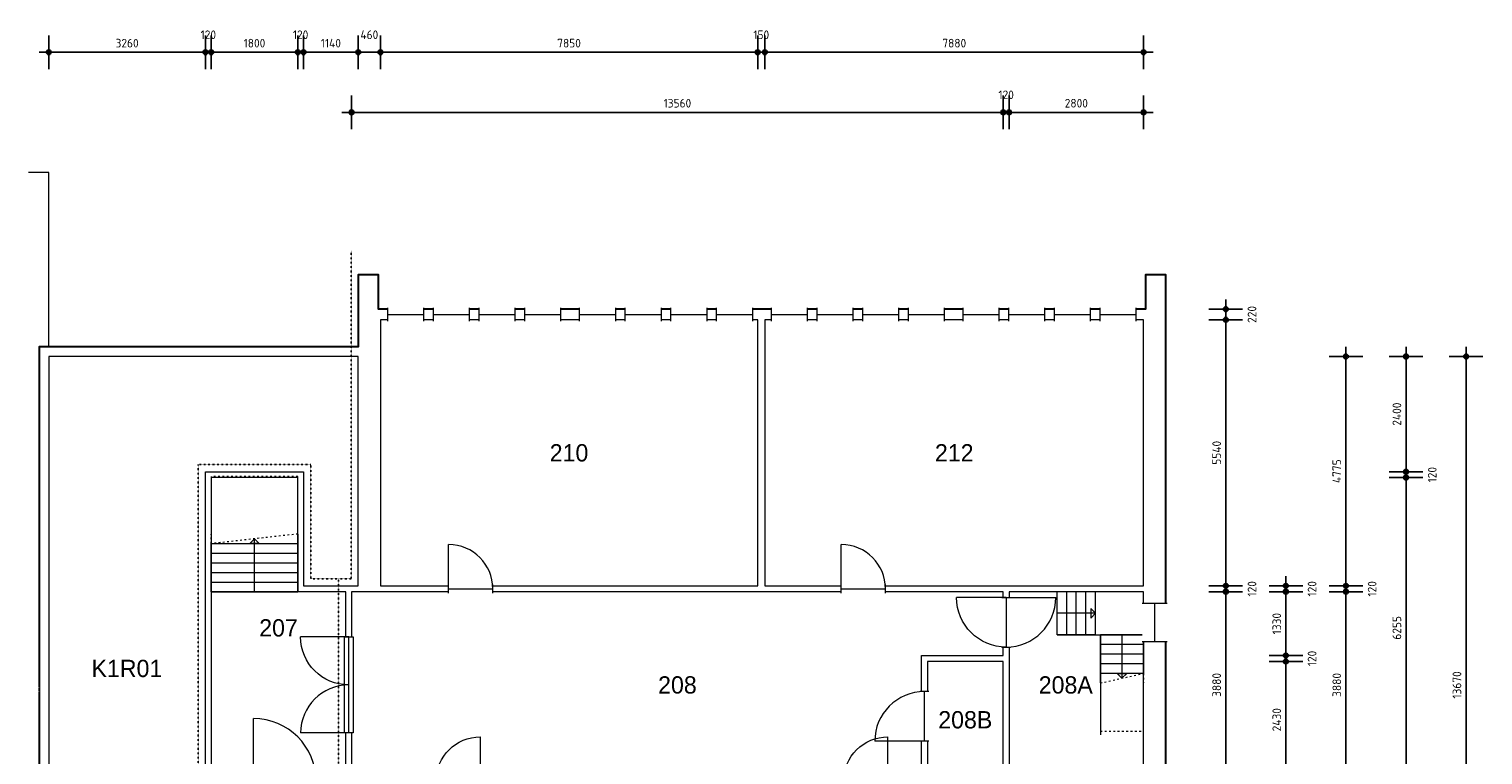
# Model space of a CAD drawing. Extents: x 362177 to 5000048, y 157834 to 733119.
# Tile 9 of 151: x 556858 to 587108, y 216407 to 231512. Entities that reach past the tile are written whole.
import ezdxf
from ezdxf.enums import TextEntityAlignment as Align

# ---------------------------------------------------------------- set-up
doc = ezdxf.new("R2010")
doc.units = 0
doc.set_wipeout_variables(frame=1)
doc.linetypes.add('ACAD_ISO03W100', pattern=[30, 12, -18])
doc.layers.get('DEFPOINTS').update_dxf_attribs({"color": 255})
doc.layers.add('A--M$1A-_F123-', color=1, linetype='Continuous')
doc.layers.add('X-L0_C_WBDBO', color=7, linetype='Continuous')
for name, color, linetype, lineweight in [('X-L0_C_projectielijn', 8, 'Continuous', 5), ('X-L21_C_buitenwanden', 7, 'Continuous', 30), ('X-L22_C_binnenwand', 7, 'Continuous', 13), ('X-L24_C_trappen hellingen', 1, 'Continuous', 5), ('X-L31_C_buitenwandopening', 1, 'Continuous', 5), ('X-L32_C_binnenwandopeningen', 3, 'Continuous', 5), ('X-T22_C_ruimtelabel', 7, 'Continuous', 5)]:
    doc.layers.add(name, color=color, linetype=linetype, lineweight=lineweight)
doc.styles.add('ALFA-0_18', font='iso3098.shx', dxfattribs={"height": 180})
doc.dimstyles.new('ALFA-0_18', dxfattribs={"dimscale": 100, "dimtxt": 0.18, "dimasz": 1, "dimexe": 1.25, "dimexo": 0.625, "dimgap": 1, "dimtad": 1, "dimdec": 0, "dimzin": 0, "dimdsep": 46, "dimtxsty": 'ALFA-0_18', "dimblk": 'diminfradot', "dimblk1": 'diminfradot', "dimblk2": 'diminfradot', "dimsah": 1, "dimcen": 2.5, "dimse1": 1, "dimse2": 1, "dimclrd": 141, "dimclrt": 1, "dimadec": 0, "dimazin": 0, "dimtfac": 1, "dimtmove": 2, "dimatfit": 3, "dimldrblk": 'diminfrapyl', "dimfxl": 1, "dimtolj": 1, "dimtzin": 0, "dimarcsym": 0})

# ---------------------------------------------------------------- blocks, each defined once
blk = doc.blocks.new('diminfradot')
at = {"color": 0}
for p, q in [((0, -3.5), (0, 3.5)), ((-2, 0), (2, 0))]:
    blk.add_line(p, q, dxfattribs=at)
for radius in [0.5, 0.25]:
    blk.add_circle((0, 0), radius, dxfattribs=at)
blk = doc.blocks.new('*D62')
at = {"layer": 'A--M$1A-_F123-', "color": 141, "lineweight": -2, "transparency": 16777216}
blk.add_line((581758, 216024), (581758, 219704), dxfattribs=at)
at = {"layer": 'DEFPOINTS', "color": 0, "transparency": 16777216}
for p in [(580048, 219804), (581758, 219804), (580048, 215924)]:
    blk.add_point(p, dxfattribs=at)
at = {"layer": 'A--M$1A-_F123-', "color": 141, "lineweight": -2, "transparency": 16777216, "xscale": 100, "yscale": 100, "zscale": 100}
for p, rotation in [((581758, 219804), 90), ((581758, 215924), 270)]:
    blk.add_blockref('diminfradot', p, dxfattribs=dict(at, rotation=rotation))
at = {"layer": 'A--M$1A-_F123-', "color": 1, "transparency": 16777216, "insert": (581568, 217864), "char_height": 180, "attachment_point": 5, "rotation": 90, "style": 'ALFA-0_18'}
blk.add_mtext('\\A1;3880', dxfattribs=at)
blk = doc.blocks.new('diminfrapyl')
at = {"color": 0}
blk.add_solid([(0, 0), (-4, 0.7), (-4, -0.7)], dxfattribs=at)
blk = doc.blocks.new('*D63')
at = {"layer": 'A--M$1A-_F123-', "color": 141, "lineweight": -2, "transparency": 16777216}
for p, q in [((581758, 220024), (581758, 220124)), ((581758, 219804), (581758, 219924)), ((581758, 219704), (581758, 219604))]:
    blk.add_line(p, q, dxfattribs=at)
at = {"layer": 'DEFPOINTS', "color": 0, "transparency": 16777216}
for p in [(580048, 219924), (581758, 219924), (580048, 219804)]:
    blk.add_point(p, dxfattribs=at)
at = {"layer": 'A--M$1A-_F123-', "color": 141, "lineweight": -2, "transparency": 16777216, "xscale": 100, "yscale": 100, "zscale": 100}
for p, rotation in [((581758, 219924), 270), ((581758, 219804), 90)]:
    blk.add_blockref('diminfradot', p, dxfattribs=dict(at, rotation=rotation))
at = {"layer": 'A--M$1A-_F123-', "color": 1, "transparency": 16777216, "insert": (582303, 219864), "char_height": 180, "attachment_point": 5, "rotation": 90, "style": 'ALFA-0_18'}
blk.add_mtext('\\A1;120', dxfattribs=at)
blk = doc.blocks.new('*D64')
at = {"layer": 'A--M$1A-_F123-', "color": 141, "lineweight": -2, "transparency": 16777216}
blk.add_line((581758, 220024), (581758, 225364), dxfattribs=at)
at = {"layer": 'DEFPOINTS', "color": 0, "transparency": 16777216}
for p in [(580048, 225464), (581758, 225464), (580048, 219924)]:
    blk.add_point(p, dxfattribs=at)
at = {"layer": 'A--M$1A-_F123-', "color": 141, "lineweight": -2, "transparency": 16777216, "xscale": 100, "yscale": 100, "zscale": 100}
for p, rotation in [((581758, 225464), 90), ((581758, 219924), 270)]:
    blk.add_blockref('diminfradot', p, dxfattribs=dict(at, rotation=rotation))
at = {"layer": 'A--M$1A-_F123-', "color": 1, "transparency": 16777216, "insert": (581568, 222694), "char_height": 180, "attachment_point": 5, "rotation": 90, "style": 'ALFA-0_18'}
blk.add_mtext('\\A1;5540', dxfattribs=at)
blk = doc.blocks.new('*D65')
at = {"layer": 'A--M$1A-_F123-', "color": 141, "lineweight": -2, "transparency": 16777216}
for p, q in [((581758, 225784), (581758, 225884)), ((581758, 225464), (581758, 225684)), ((581758, 225364), (581758, 225264))]:
    blk.add_line(p, q, dxfattribs=at)
at = {"layer": 'DEFPOINTS', "color": 0, "transparency": 16777216}
for p in [(580088, 225684), (581758, 225684), (580048, 225464)]:
    blk.add_point(p, dxfattribs=at)
at = {"layer": 'A--M$1A-_F123-', "color": 141, "lineweight": -2, "transparency": 16777216, "xscale": 100, "yscale": 100, "zscale": 100}
for p, rotation in [((581758, 225684), 270), ((581758, 225464), 90)]:
    blk.add_blockref('diminfradot', p, dxfattribs=dict(at, rotation=rotation))
at = {"layer": 'A--M$1A-_F123-', "color": 1, "transparency": 16777216, "insert": (582303, 225574), "char_height": 180, "attachment_point": 5, "rotation": 90, "style": 'ALFA-0_18'}
blk.add_mtext('\\A1;220', dxfattribs=at)
blk = doc.blocks.new('*D71')
at = {"layer": 'A--M$1A-_F123-', "color": 141, "lineweight": -2, "transparency": 16777216}
blk.add_line((583008, 216024), (583008, 218254), dxfattribs=at)
at = {"layer": 'DEFPOINTS', "color": 0, "transparency": 16777216}
for p in [(577128, 218354), (583008, 218354), (577128, 215924)]:
    blk.add_point(p, dxfattribs=at)
at = {"layer": 'A--M$1A-_F123-', "color": 141, "lineweight": -2, "transparency": 16777216, "xscale": 100, "yscale": 100, "zscale": 100}
for p, rotation in [((583008, 218354), 90), ((583008, 215924), 270)]:
    blk.add_blockref('diminfradot', p, dxfattribs=dict(at, rotation=rotation))
at = {"layer": 'A--M$1A-_F123-', "color": 1, "transparency": 16777216, "insert": (582818, 217139), "char_height": 180, "attachment_point": 5, "rotation": 90, "style": 'ALFA-0_18'}
blk.add_mtext('\\A1;2430', dxfattribs=at)
blk = doc.blocks.new('*D72')
at = {"layer": 'A--M$1A-_F123-', "color": 141, "lineweight": -2, "transparency": 16777216}
for p, q in [((583008, 218574), (583008, 218674)), ((583008, 218354), (583008, 218474)), ((583008, 218254), (583008, 218154))]:
    blk.add_line(p, q, dxfattribs=at)
at = {"layer": 'DEFPOINTS', "color": 0, "transparency": 16777216}
for p in [(577128, 218474), (583008, 218474), (577128, 218354)]:
    blk.add_point(p, dxfattribs=at)
at = {"layer": 'A--M$1A-_F123-', "color": 141, "lineweight": -2, "transparency": 16777216, "xscale": 100, "yscale": 100, "zscale": 100}
for p, rotation in [((583008, 218474), 270), ((583008, 218354), 90)]:
    blk.add_blockref('diminfradot', p, dxfattribs=dict(at, rotation=rotation))
at = {"layer": 'A--M$1A-_F123-', "color": 1, "transparency": 16777216, "insert": (583553, 218414), "char_height": 180, "attachment_point": 5, "rotation": 90, "style": 'ALFA-0_18'}
blk.add_mtext('\\A1;120', dxfattribs=at)
blk = doc.blocks.new('*D73')
at = {"layer": 'A--M$1A-_F123-', "color": 141, "lineweight": -2, "transparency": 16777216}
blk.add_line((583008, 218574), (583008, 219704), dxfattribs=at)
at = {"layer": 'DEFPOINTS', "color": 0, "transparency": 16777216}
for p in [(577128, 219804), (583008, 219804), (577128, 218474)]:
    blk.add_point(p, dxfattribs=at)
at = {"layer": 'A--M$1A-_F123-', "color": 141, "lineweight": -2, "transparency": 16777216, "xscale": 100, "yscale": 100, "zscale": 100}
for p, rotation in [((583008, 219804), 90), ((583008, 218474), 270)]:
    blk.add_blockref('diminfradot', p, dxfattribs=dict(at, rotation=rotation))
at = {"layer": 'A--M$1A-_F123-', "color": 1, "transparency": 16777216, "insert": (582818, 219139), "char_height": 180, "attachment_point": 5, "rotation": 90, "style": 'ALFA-0_18'}
blk.add_mtext('\\A1;1330', dxfattribs=at)
blk = doc.blocks.new('*D74')
at = {"layer": 'A--M$1A-_F123-', "color": 141, "lineweight": -2, "transparency": 16777216}
for p, q in [((583008, 220024), (583008, 220124)), ((583008, 219804), (583008, 219924)), ((583008, 219704), (583008, 219604))]:
    blk.add_line(p, q, dxfattribs=at)
at = {"layer": 'DEFPOINTS', "color": 0, "transparency": 16777216}
for p in [(580048, 219924), (583008, 219924), (577128, 219804)]:
    blk.add_point(p, dxfattribs=at)
at = {"layer": 'A--M$1A-_F123-', "color": 141, "lineweight": -2, "transparency": 16777216, "xscale": 100, "yscale": 100, "zscale": 100}
for p, rotation in [((583008, 219924), 270), ((583008, 219804), 90)]:
    blk.add_blockref('diminfradot', p, dxfattribs=dict(at, rotation=rotation))
at = {"layer": 'A--M$1A-_F123-', "color": 1, "transparency": 16777216, "insert": (583553, 219864), "char_height": 180, "attachment_point": 5, "rotation": 90, "style": 'ALFA-0_18'}
blk.add_mtext('\\A1;120', dxfattribs=at)
blk = doc.blocks.new('*D77')
at = {"layer": 'A--M$1A-_F123-', "color": 141, "lineweight": -2, "transparency": 16777216}
blk.add_line((584258, 216024), (584258, 219704), dxfattribs=at)
at = {"layer": 'DEFPOINTS', "color": 0, "transparency": 16777216}
for p in [(563448, 219804), (584258, 219804), (563448, 215924)]:
    blk.add_point(p, dxfattribs=at)
at = {"layer": 'A--M$1A-_F123-', "color": 141, "lineweight": -2, "transparency": 16777216, "xscale": 100, "yscale": 100, "zscale": 100}
for p, rotation in [((584258, 219804), 90), ((584258, 215924), 270)]:
    blk.add_blockref('diminfradot', p, dxfattribs=dict(at, rotation=rotation))
at = {"layer": 'A--M$1A-_F123-', "color": 1, "transparency": 16777216, "insert": (584068, 217864), "char_height": 180, "attachment_point": 5, "rotation": 90, "style": 'ALFA-0_18'}
blk.add_mtext('\\A1;3880', dxfattribs=at)
blk = doc.blocks.new('*D78')
at = {"layer": 'A--M$1A-_F123-', "color": 141, "lineweight": -2, "transparency": 16777216}
for p, q in [((584258, 220024), (584258, 220124)), ((584258, 219804), (584258, 219924)), ((584258, 219704), (584258, 219604))]:
    blk.add_line(p, q, dxfattribs=at)
at = {"layer": 'DEFPOINTS', "color": 0, "transparency": 16777216}
for p in [(563708, 219924), (584258, 219924), (563448, 219804)]:
    blk.add_point(p, dxfattribs=at)
at = {"layer": 'A--M$1A-_F123-', "color": 141, "lineweight": -2, "transparency": 16777216, "xscale": 100, "yscale": 100, "zscale": 100}
for p, rotation in [((584258, 219924), 270), ((584258, 219804), 90)]:
    blk.add_blockref('diminfradot', p, dxfattribs=dict(at, rotation=rotation))
at = {"layer": 'A--M$1A-_F123-', "color": 1, "transparency": 16777216, "insert": (584803, 219864), "char_height": 180, "attachment_point": 5, "rotation": 90, "style": 'ALFA-0_18'}
blk.add_mtext('\\A1;120', dxfattribs=at)
blk = doc.blocks.new('*D79')
at = {"layer": 'A--M$1A-_F123-', "color": 141, "lineweight": -2, "transparency": 16777216}
blk.add_line((584258, 220024), (584258, 224599), dxfattribs=at)
at = {"layer": 'DEFPOINTS', "color": 0, "transparency": 16777216}
for p in [(563708, 224699), (584258, 224699), (563708, 219924)]:
    blk.add_point(p, dxfattribs=at)
at = {"layer": 'A--M$1A-_F123-', "color": 141, "lineweight": -2, "transparency": 16777216, "xscale": 100, "yscale": 100, "zscale": 100}
for p, rotation in [((584258, 224699), 90), ((584258, 219924), 270)]:
    blk.add_blockref('diminfradot', p, dxfattribs=dict(at, rotation=rotation))
at = {"layer": 'A--M$1A-_F123-', "color": 1, "transparency": 16777216, "insert": (584068, 222311.5), "char_height": 180, "attachment_point": 5, "rotation": 90, "style": 'ALFA-0_18'}
blk.add_mtext('\\A1;4775', dxfattribs=at)
blk = doc.blocks.new('*D80')
at = {"layer": 'A--M$1A-_F123-', "color": 141, "lineweight": -2, "transparency": 16777216}
blk.add_line((585508, 216024), (585508, 222079), dxfattribs=at)
at = {"layer": 'DEFPOINTS', "color": 0, "transparency": 16777216}
for p in [(560648, 222179), (585508, 222179), (560648, 215924)]:
    blk.add_point(p, dxfattribs=at)
at = {"layer": 'A--M$1A-_F123-', "color": 141, "lineweight": -2, "transparency": 16777216, "xscale": 100, "yscale": 100, "zscale": 100}
for p, rotation in [((585508, 222179), 90), ((585508, 215924), 270)]:
    blk.add_blockref('diminfradot', p, dxfattribs=dict(at, rotation=rotation))
at = {"layer": 'A--M$1A-_F123-', "color": 1, "transparency": 16777216, "insert": (585318, 219051.5), "char_height": 180, "attachment_point": 5, "rotation": 90, "style": 'ALFA-0_18'}
blk.add_mtext('\\A1;6255', dxfattribs=at)
blk = doc.blocks.new('*D81')
at = {"layer": 'A--M$1A-_F123-', "color": 141, "lineweight": -2, "transparency": 16777216}
for p, q in [((585508, 222399), (585508, 222499)), ((585508, 222179), (585508, 222299)), ((585508, 222079), (585508, 221979))]:
    blk.add_line(p, q, dxfattribs=at)
at = {"layer": 'DEFPOINTS', "color": 0, "transparency": 16777216}
for p in [(560528, 222299), (560648, 222179), (585508, 222299)]:
    blk.add_point(p, dxfattribs=at)
at = {"layer": 'A--M$1A-_F123-', "color": 141, "lineweight": -2, "transparency": 16777216, "xscale": 100, "yscale": 100, "zscale": 100}
for p, rotation in [((585508, 222299), 270), ((585508, 222179), 90)]:
    blk.add_blockref('diminfradot', p, dxfattribs=dict(at, rotation=rotation))
at = {"layer": 'A--M$1A-_F123-', "color": 1, "transparency": 16777216, "insert": (586053, 222239), "char_height": 180, "attachment_point": 5, "rotation": 90, "style": 'ALFA-0_18'}
blk.add_mtext('\\A1;120', dxfattribs=at)
blk = doc.blocks.new('*D82')
at = {"layer": 'A--M$1A-_F123-', "color": 141, "lineweight": -2, "transparency": 16777216}
blk.add_line((585508, 222399), (585508, 224599), dxfattribs=at)
at = {"layer": 'DEFPOINTS', "color": 0, "transparency": 16777216}
for p in [(563708, 224699), (585508, 224699), (560528, 222299)]:
    blk.add_point(p, dxfattribs=at)
at = {"layer": 'A--M$1A-_F123-', "color": 141, "lineweight": -2, "transparency": 16777216, "xscale": 100, "yscale": 100, "zscale": 100}
for p, rotation in [((585508, 224699), 90), ((585508, 222299), 270)]:
    blk.add_blockref('diminfradot', p, dxfattribs=dict(at, rotation=rotation))
at = {"layer": 'A--M$1A-_F123-', "color": 1, "transparency": 16777216, "insert": (585318, 223499), "char_height": 180, "attachment_point": 5, "rotation": 90, "style": 'ALFA-0_18'}
blk.add_mtext('\\A1;2400', dxfattribs=at)
blk = doc.blocks.new('*D84')
at = {"layer": 'A--M$1A-_F123-', "color": 141, "lineweight": -2, "transparency": 16777216}
blk.add_line((586758, 211129), (586758, 224599), dxfattribs=at)
at = {"layer": 'DEFPOINTS', "color": 0, "transparency": 16777216}
for p in [(557268, 224699), (586758, 224699), (557268, 211029)]:
    blk.add_point(p, dxfattribs=at)
at = {"layer": 'A--M$1A-_F123-', "color": 141, "lineweight": -2, "transparency": 16777216, "xscale": 100, "yscale": 100, "zscale": 100}
for p, rotation in [((586758, 224699), 90), ((586758, 211029), 270)]:
    blk.add_blockref('diminfradot', p, dxfattribs=dict(at, rotation=rotation))
at = {"layer": 'A--M$1A-_F123-', "color": 1, "transparency": 16777216, "insert": (586568, 217864), "char_height": 180, "attachment_point": 5, "rotation": 90, "style": 'ALFA-0_18'}
blk.add_mtext('\\A1;13670', dxfattribs=at)
blk = doc.blocks.new('*D104')
at = {"layer": 'A--M$1A-_F123-', "color": 141, "lineweight": -2, "transparency": 16777216}
blk.add_line((577028, 229779), (563668, 229779), dxfattribs=at)
at = {"layer": 'DEFPOINTS', "color": 0, "transparency": 16777216}
for p in [(563568, 229779), (563568, 219804), (577128, 218474)]:
    blk.add_point(p, dxfattribs=at)
at = {"layer": 'A--M$1A-_F123-', "color": 141, "lineweight": -2, "transparency": 16777216, "xscale": 100, "yscale": 100, "zscale": 100, "rotation": 180}
blk.add_blockref('diminfradot', (563568, 229779), dxfattribs=at)
at = {"layer": 'A--M$1A-_F123-', "color": 141, "lineweight": -2, "transparency": 16777216, "xscale": 100, "yscale": 100, "zscale": 100}
blk.add_blockref('diminfradot', (577128, 229779), dxfattribs=at)
at = {"layer": 'A--M$1A-_F123-', "color": 1, "transparency": 16777216, "insert": (570348, 229969), "char_height": 180, "attachment_point": 5, "style": 'ALFA-0_18'}
blk.add_mtext('\\A1;13560', dxfattribs=at)
blk = doc.blocks.new('*D105')
at = {"layer": 'A--M$1A-_F123-', "color": 141, "lineweight": -2, "transparency": 16777216}
blk.add_line((579948, 231029), (572268, 231029), dxfattribs=at)
at = {"layer": 'DEFPOINTS', "color": 0, "transparency": 16777216}
for p in [(572168, 231029), (572168, 219924), (580048, 219924)]:
    blk.add_point(p, dxfattribs=at)
at = {"layer": 'A--M$1A-_F123-', "color": 141, "lineweight": -2, "transparency": 16777216, "xscale": 100, "yscale": 100, "zscale": 100, "rotation": 180}
blk.add_blockref('diminfradot', (572168, 231029), dxfattribs=at)
at = {"layer": 'A--M$1A-_F123-', "color": 141, "lineweight": -2, "transparency": 16777216, "xscale": 100, "yscale": 100, "zscale": 100}
blk.add_blockref('diminfradot', (580048, 231029), dxfattribs=at)
at = {"layer": 'A--M$1A-_F123-', "color": 1, "transparency": 16777216, "insert": (576108, 231219), "char_height": 180, "attachment_point": 5, "style": 'ALFA-0_18'}
blk.add_mtext('\\A1;7880', dxfattribs=at)
blk = doc.blocks.new('*D106')
at = {"layer": 'A--M$1A-_F123-', "color": 141, "lineweight": -2, "transparency": 16777216}
for p, q in [((571918, 231029), (571818, 231029)), ((572168, 231029), (572018, 231029)), ((572268, 231029), (572368, 231029))]:
    blk.add_line(p, q, dxfattribs=at)
at = {"layer": 'DEFPOINTS', "color": 0, "transparency": 16777216}
for p in [(572018, 231029), (572018, 219924), (572168, 219924)]:
    blk.add_point(p, dxfattribs=at)
at = {"layer": 'A--M$1A-_F123-', "color": 141, "lineweight": -2, "transparency": 16777216, "xscale": 100, "yscale": 100, "zscale": 100}
blk.add_blockref('diminfradot', (572018, 231029), dxfattribs=at)
at = {"layer": 'A--M$1A-_F123-', "color": 141, "lineweight": -2, "transparency": 16777216, "xscale": 100, "yscale": 100, "zscale": 100, "rotation": 180}
blk.add_blockref('diminfradot', (572168, 231029), dxfattribs=at)
at = {"layer": 'A--M$1A-_F123-', "color": 1, "transparency": 16777216, "insert": (572093, 231394), "char_height": 180, "attachment_point": 5, "style": 'ALFA-0_18'}
blk.add_mtext('\\A1;150', dxfattribs=at)
blk = doc.blocks.new('*D107')
at = {"layer": 'A--M$1A-_F123-', "color": 141, "lineweight": -2, "transparency": 16777216}
blk.add_line((571918, 231029), (564268, 231029), dxfattribs=at)
at = {"layer": 'DEFPOINTS', "color": 0, "transparency": 16777216}
for p in [(564168, 231029), (564168, 219924), (572018, 219924)]:
    blk.add_point(p, dxfattribs=at)
at = {"layer": 'A--M$1A-_F123-', "color": 141, "lineweight": -2, "transparency": 16777216, "xscale": 100, "yscale": 100, "zscale": 100, "rotation": 180}
blk.add_blockref('diminfradot', (564168, 231029), dxfattribs=at)
at = {"layer": 'A--M$1A-_F123-', "color": 141, "lineweight": -2, "transparency": 16777216, "xscale": 100, "yscale": 100, "zscale": 100}
blk.add_blockref('diminfradot', (572018, 231029), dxfattribs=at)
at = {"layer": 'A--M$1A-_F123-', "color": 1, "transparency": 16777216, "insert": (568093, 231219), "char_height": 180, "attachment_point": 5, "style": 'ALFA-0_18'}
blk.add_mtext('\\A1;7850', dxfattribs=at)
blk = doc.blocks.new('*D108')
at = {"layer": 'A--M$1A-_F123-', "color": 141, "lineweight": -2, "transparency": 16777216}
blk.add_line((564068, 231029), (563808, 231029), dxfattribs=at)
at = {"layer": 'DEFPOINTS', "color": 0, "transparency": 16777216}
for p in [(563708, 231029), (563708, 219924), (564168, 219924)]:
    blk.add_point(p, dxfattribs=at)
at = {"layer": 'A--M$1A-_F123-', "color": 141, "lineweight": -2, "transparency": 16777216, "xscale": 100, "yscale": 100, "zscale": 100, "rotation": 180}
blk.add_blockref('diminfradot', (563708, 231029), dxfattribs=at)
at = {"layer": 'A--M$1A-_F123-', "color": 141, "lineweight": -2, "transparency": 16777216, "xscale": 100, "yscale": 100, "zscale": 100}
blk.add_blockref('diminfradot', (564168, 231029), dxfattribs=at)
at = {"layer": 'A--M$1A-_F123-', "color": 1, "transparency": 16777216, "insert": (563938, 231394), "char_height": 180, "attachment_point": 5, "style": 'ALFA-0_18'}
blk.add_mtext('\\A1;460', dxfattribs=at)
blk = doc.blocks.new('*D109')
at = {"layer": 'A--M$1A-_F123-', "color": 141, "lineweight": -2, "transparency": 16777216}
blk.add_line((563608, 231029), (562668, 231029), dxfattribs=at)
at = {"layer": 'DEFPOINTS', "color": 0, "transparency": 16777216}
for p in [(562568, 231029), (562568, 219924), (563708, 219924)]:
    blk.add_point(p, dxfattribs=at)
at = {"layer": 'A--M$1A-_F123-', "color": 141, "lineweight": -2, "transparency": 16777216, "xscale": 100, "yscale": 100, "zscale": 100, "rotation": 180}
blk.add_blockref('diminfradot', (562568, 231029), dxfattribs=at)
at = {"layer": 'A--M$1A-_F123-', "color": 141, "lineweight": -2, "transparency": 16777216, "xscale": 100, "yscale": 100, "zscale": 100}
blk.add_blockref('diminfradot', (563708, 231029), dxfattribs=at)
at = {"layer": 'A--M$1A-_F123-', "color": 1, "transparency": 16777216, "insert": (563138, 231219), "char_height": 180, "attachment_point": 5, "style": 'ALFA-0_18'}
blk.add_mtext('\\A1;1140', dxfattribs=at)
blk = doc.blocks.new('*D110')
at = {"layer": 'A--M$1A-_F123-', "color": 141, "lineweight": -2, "transparency": 16777216}
for p, q in [((562348, 231029), (562248, 231029)), ((562568, 231029), (562448, 231029)), ((562668, 231029), (562768, 231029))]:
    blk.add_line(p, q, dxfattribs=at)
at = {"layer": 'DEFPOINTS', "color": 0, "transparency": 16777216}
for p in [(562448, 231029), (562568, 219924), (562448, 219804)]:
    blk.add_point(p, dxfattribs=at)
at = {"layer": 'A--M$1A-_F123-', "color": 141, "lineweight": -2, "transparency": 16777216, "xscale": 100, "yscale": 100, "zscale": 100}
blk.add_blockref('diminfradot', (562448, 231029), dxfattribs=at)
at = {"layer": 'A--M$1A-_F123-', "color": 141, "lineweight": -2, "transparency": 16777216, "xscale": 100, "yscale": 100, "zscale": 100, "rotation": 180}
blk.add_blockref('diminfradot', (562568, 231029), dxfattribs=at)
at = {"layer": 'A--M$1A-_F123-', "color": 1, "transparency": 16777216, "insert": (562508, 231394), "char_height": 180, "attachment_point": 5, "style": 'ALFA-0_18'}
blk.add_mtext('\\A1;120', dxfattribs=at)
blk = doc.blocks.new('*D111')
at = {"layer": 'A--M$1A-_F123-', "color": 141, "lineweight": -2, "transparency": 16777216}
blk.add_line((562348, 231029), (560748, 231029), dxfattribs=at)
at = {"layer": 'DEFPOINTS', "color": 0, "transparency": 16777216}
for p in [(560648, 231029), (560648, 222179), (562448, 219804)]:
    blk.add_point(p, dxfattribs=at)
at = {"layer": 'A--M$1A-_F123-', "color": 141, "lineweight": -2, "transparency": 16777216, "xscale": 100, "yscale": 100, "zscale": 100, "rotation": 180}
blk.add_blockref('diminfradot', (560648, 231029), dxfattribs=at)
at = {"layer": 'A--M$1A-_F123-', "color": 141, "lineweight": -2, "transparency": 16777216, "xscale": 100, "yscale": 100, "zscale": 100}
blk.add_blockref('diminfradot', (562448, 231029), dxfattribs=at)
at = {"layer": 'A--M$1A-_F123-', "color": 1, "transparency": 16777216, "insert": (561548, 231219), "char_height": 180, "attachment_point": 5, "style": 'ALFA-0_18'}
blk.add_mtext('\\A1;1800', dxfattribs=at)
blk = doc.blocks.new('*D112')
at = {"layer": 'A--M$1A-_F123-', "color": 141, "lineweight": -2, "transparency": 16777216}
for p, q in [((560428, 231029), (560328, 231029)), ((560648, 231029), (560528, 231029)), ((560748, 231029), (560848, 231029))]:
    blk.add_line(p, q, dxfattribs=at)
at = {"layer": 'DEFPOINTS', "color": 0, "transparency": 16777216}
for p in [(560528, 231029), (560528, 222299), (560648, 222179)]:
    blk.add_point(p, dxfattribs=at)
at = {"layer": 'A--M$1A-_F123-', "color": 141, "lineweight": -2, "transparency": 16777216, "xscale": 100, "yscale": 100, "zscale": 100}
blk.add_blockref('diminfradot', (560528, 231029), dxfattribs=at)
at = {"layer": 'A--M$1A-_F123-', "color": 141, "lineweight": -2, "transparency": 16777216, "xscale": 100, "yscale": 100, "zscale": 100, "rotation": 180}
blk.add_blockref('diminfradot', (560648, 231029), dxfattribs=at)
at = {"layer": 'A--M$1A-_F123-', "color": 1, "transparency": 16777216, "insert": (560588, 231394), "char_height": 180, "attachment_point": 5, "style": 'ALFA-0_18'}
blk.add_mtext('\\A1;120', dxfattribs=at)
blk = doc.blocks.new('*D113')
at = {"layer": 'A--M$1A-_F123-', "color": 141, "lineweight": -2, "transparency": 16777216}
blk.add_line((560428, 231029), (557368, 231029), dxfattribs=at)
at = {"layer": 'DEFPOINTS', "color": 0, "transparency": 16777216}
for p in [(557268, 231029), (557268, 224699), (560528, 222299)]:
    blk.add_point(p, dxfattribs=at)
at = {"layer": 'A--M$1A-_F123-', "color": 141, "lineweight": -2, "transparency": 16777216, "xscale": 100, "yscale": 100, "zscale": 100, "rotation": 180}
blk.add_blockref('diminfradot', (557268, 231029), dxfattribs=at)
at = {"layer": 'A--M$1A-_F123-', "color": 141, "lineweight": -2, "transparency": 16777216, "xscale": 100, "yscale": 100, "zscale": 100}
blk.add_blockref('diminfradot', (560528, 231029), dxfattribs=at)
at = {"layer": 'A--M$1A-_F123-', "color": 1, "transparency": 16777216, "insert": (558898, 231219), "char_height": 180, "attachment_point": 5, "style": 'ALFA-0_18'}
blk.add_mtext('\\A1;3260', dxfattribs=at)
blk = doc.blocks.new('*U444')
for p, q in [((0, 0), (0, 900)), ((800, 900), (0, 900)), ((200, 0), (200, 900)), ((400, 0), (400, 900)), ((600, 0), (600, 900)), ((800, 0), (800, 900)), ((800, 450), (0, 450)), ((800, 0), (0, 0))]:
    blk.add_line(p, q)
blk.add_lwpolyline([(700, 350), (800, 450), (700, 550)], close=True)
blk = doc.blocks.new('*U446')
for p, q in [((0, 0), (0, 1800)), ((200, 0), (200, 1800)), ((400, 0), (400, 1800)), ((600, 0), (600, 1800)), ((800, 0), (800, 1800)), ((1000, 0), (1000, 1800)), ((0, 900), (1100, 900))]:
    blk.add_line(p, q)
blk.add_lwpolyline([(1200, 1800), (0, 1800), (0, 0), (1000, 0)])
at = {"linetype": 'ACAD_ISO03W100', "ltscale": 3}
for points in [[(1200, 1800), (1000, 0), (1200, 0)], [(1200, 1800), (2400, 1800), (2400, 0), (1200, 0)]]:
    blk.add_lwpolyline(points, dxfattribs=at)
blk.add_lwpolyline([(1000, 800), (1100, 900), (1000, 1000)], close=True)
blk = doc.blocks.new('*U447')
for p, q in [((0, 0), (0, 900)), ((200, 0), (200, 900)), ((400, 0), (400, 900)), ((600, 0), (600, 900)), ((800, 0), (800, 900)), ((0, 450), (900, 450))]:
    blk.add_line(p, q)
blk.add_lwpolyline([(1000, 900), (0, 900), (0, 0), (800, 0)])
at = {"linetype": 'ACAD_ISO03W100', "ltscale": 3}
for points in [[(1000, 900), (800, 0), (1000, 0)], [(1000, 900), (2000, 900), (2000, 0), (1000, 0)]]:
    blk.add_lwpolyline(points, dxfattribs=at)
blk.add_lwpolyline([(800, 350), (900, 450), (800, 550)], close=True)
blk = doc.blocks.new('DVDVB_32_-S-_Raam')
at = {"linetype": 'Continuous', "lineweight": 13}
blk.add_wipeout([(0, 0.5), (1, 0.5), (1, -0.5), (0, -0.5)], dxfattribs=at)
at = {"color": 1, "linetype": 'ByBlock', "lineweight": -2}
for p, q in [((0, -0.5), (0, 0.5)), ((1, -0.5), (1, 0.5)), ((0, 0), (1, 0))]:
    blk.add_line(p, q, dxfattribs=at)
blk = doc.blocks.new('DVDVB_32_-S-_DoorgangBouwlaag')
at = {"linetype": 'Continuous', "lineweight": 13}
blk.add_wipeout([(0, 0.6), (1, 0.6), (1, -0.6), (0, -0.6)], dxfattribs=at)
at = {"color": 7, "linetype": 'ByBlock', "lineweight": 30}
blk.add_line((0, -0.5), (0, 0.5), dxfattribs=at)
blk = doc.blocks.new('DVDVB_32_-S-_Deur')
at = {"linetype": 'Continuous', "lineweight": 13}
blk.add_wipeout([(0, -0.5), (1, -0.5), (1, 0.5), (0, 0.5)], dxfattribs=at)
at = {"color": 0, "linetype": 'ByBlock', "lineweight": -2}
for p, q in [((0, -0.5), (0, 0.5)), ((1, -0.5), (1, 0.5)), ((0, 0), (1, 0))]:
    blk.add_line(p, q, dxfattribs=at)
blk = doc.blocks.new('DVDVB_32_-S-_DraairichtingEnkel')
at = {"color": 0, "linetype": 'ByBlock', "lineweight": -2}
blk.add_line((0, 0), (0, 1), dxfattribs=at)
blk.add_arc((0, 0), 1, 0, 90, dxfattribs=at)
blk = doc.blocks.new('*D780')
at = {"layer": 'A--M$1A-_F123-', "color": 141, "lineweight": -2, "transparency": 16777216}
for p, q in [((577028, 229779), (576928, 229779)), ((577128, 229779), (577248, 229779)), ((577348, 229779), (577448, 229779))]:
    blk.add_line(p, q, dxfattribs=at)
at = {"layer": 'DEFPOINTS', "color": 0, "transparency": 16777216}
for p in [(577248, 229779), (577248, 219804), (577128, 218474)]:
    blk.add_point(p, dxfattribs=at)
at = {"layer": 'A--M$1A-_F123-', "color": 141, "lineweight": -2, "transparency": 16777216, "xscale": 100, "yscale": 100, "zscale": 100}
blk.add_blockref('diminfradot', (577128, 229779), dxfattribs=at)
at = {"layer": 'A--M$1A-_F123-', "color": 141, "lineweight": -2, "transparency": 16777216, "xscale": 100, "yscale": 100, "zscale": 100, "rotation": 180}
blk.add_blockref('diminfradot', (577248, 229779), dxfattribs=at)
at = {"layer": 'A--M$1A-_F123-', "color": 1, "transparency": 16777216, "insert": (577188, 230144), "char_height": 180, "attachment_point": 5, "style": 'ALFA-0_18'}
blk.add_mtext('\\A1;120', dxfattribs=at)
blk = doc.blocks.new('*D781')
at = {"layer": 'A--M$1A-_F123-', "color": 141, "lineweight": -2, "transparency": 16777216}
blk.add_line((577348, 229779), (579948, 229779), dxfattribs=at)
at = {"layer": 'DEFPOINTS', "color": 0, "transparency": 16777216}
for p in [(580048, 229779), (577248, 219804), (580048, 219804)]:
    blk.add_point(p, dxfattribs=at)
at = {"layer": 'A--M$1A-_F123-', "color": 141, "lineweight": -2, "transparency": 16777216, "xscale": 100, "yscale": 100, "zscale": 100, "rotation": 180}
blk.add_blockref('diminfradot', (577248, 229779), dxfattribs=at)
at = {"layer": 'A--M$1A-_F123-', "color": 141, "lineweight": -2, "transparency": 16777216, "xscale": 100, "yscale": 100, "zscale": 100}
blk.add_blockref('diminfradot', (580048, 229779), dxfattribs=at)
at = {"layer": 'A--M$1A-_F123-', "color": 1, "transparency": 16777216, "insert": (578648, 229969), "char_height": 180, "attachment_point": 5, "style": 'ALFA-0_18'}
blk.add_mtext('\\A1;2800', dxfattribs=at)

msp = doc.modelspace()

# ---------------------------------------------------------------- linework, layer by layer
at = {"layer": 'X-L0_C_projectielijn'}
for p, q in [((557268, 228529), (556848, 228529)), ((557268, 224899), (557268, 228529))]:
    msp.add_line(p, q, dxfattribs=at)
at = {"layer": 'X-L0_C_WBDBO', "color": 160, "linetype": 'ACAD_ISO03W100', "ltscale": 0.25, "flags": 128}
for points in [[(563558, 226900), (563558, 220074), (563298, 220074), (563298, 215654), (563558, 215654), (563558, 208829)], [(563298, 220074), (562718, 220074), (562718, 222449), (560378, 222449), (560378, 215654), (563298, 215654)]]:
    msp.add_lwpolyline(points, dxfattribs=at)
at = {"layer": 'X-L21_C_buitenwanden'}
msp.add_lwpolyline([(504308, 217754), (557068, 217754), (557068, 210829), (563708, 210829), (563708, 209329), (564128, 209329), (564128, 210044), (580088, 210044), (580088, 209329), (580508, 209329), (580508, 226400), (580088, 226400), (580088, 225684), (564128, 225684), (564128, 226400), (563708, 226400), (563708, 224899), (557068, 224899), (557068, 217774), (504308, 217774)], dxfattribs=at)
at = {"layer": 'X-L22_C_binnenwand'}
for points in [[(564168, 225464), (564168, 219924), (572018, 219924), (572018, 225464)], [(572168, 225464), (572168, 219924), (580048, 219924), (580048, 225464)], [(580048, 219804), (577248, 219804), (577248, 215924), (580048, 215924)], [(575548, 215924), (577128, 215924), (577128, 218354), (575548, 218354)]]:
    msp.add_lwpolyline(points, close=True, dxfattribs=at)
for points in [[(561528, 215804), (560528, 215804), (560528, 222299), (562568, 222299), (562568, 219924), (563708, 219924), (563708, 224699), (557268, 224699), (557268, 211029), (563708, 211029), (563708, 215804), (562828, 215804)], [(563448, 218864), (563448, 219804), (562448, 219804), (562448, 222179), (560648, 222179), (560648, 215924), (561528, 215924)], [(563568, 216864), (563568, 215924), (575428, 215924), (575428, 218474), (577128, 218474), (577128, 219804), (563568, 219804), (563568, 218864)], [(562828, 215924), (563448, 215924), (563448, 216864)]]:
    msp.add_lwpolyline(points, dxfattribs=at)
at = {"layer": 'X-L24_C_trappen hellingen'}
for p, q in [((560648, 222179), (560648, 219804)), ((562448, 219804), (562448, 222179)), ((579148, 219804), (578248, 219804)), ((578248, 218904), (579148, 218904)), ((579148, 218904), (579148, 216824))]:
    msp.add_line(p, q, dxfattribs=at)
at = {"layer": 'X-L32_C_binnenwandopeningen'}
msp.add_lwpolyline([(563418, 218864), (563598, 218864), (563598, 216864), (563418, 216864)], close=True, dxfattribs=at)
at = {"layer": 'X-L32_C_binnenwandopeningen', "flags": 128}
msp.add_lwpolyline([(563508, 216864), (563508, 218864)], dxfattribs=at)

# ---------------------------------------------------------------- block references
at = {"layer": 'X-L24_C_trappen hellingen', "yscale": -1}
for name, p, rotation in [('*U446', (560648, 219804), 90), ('*U447', (580048, 218904), 270)]:
    msp.add_blockref(name, p, dxfattribs=dict(at, rotation=rotation))
at = {"layer": 'X-L24_C_trappen hellingen'}
msp.add_blockref('*U444', (578248, 218904), dxfattribs=at)
at = {"layer": 'X-L32_C_binnenwandopeningen'}
for p, xscale, yscale, rotation in [((563508, 218864), 999.995, -999.995, 270), ((563508, 216864), 999.995, 999.995, 90), ((566248, 215864), 919.99, -919.99, 180), ((574728, 215864), 919.99, -919.99, 180)]:
    msp.add_blockref('DVDVB_32_-S-_DraairichtingEnkel', p, dxfattribs=dict(at, xscale=xscale, yscale=yscale, rotation=rotation))
at = {"layer": 'X-L32_C_binnenwandopeningen', "xscale": 1300, "yscale": 1300}
msp.add_blockref('DVDVB_32_-S-_DraairichtingEnkel', (561528, 215864), dxfattribs=at)

# ---------------------------------------------------------------- texts
at = {"layer": 'X-T22_C_ruimtelabel'}
for s, p in [('210', (568093, 222694)), ('212', (576108, 222694)), ('207', (562048, 219051.5)), ('K1R01', (558893.5, 218207)), ('208', (570348, 217864)), ('208A', (578428.1, 217864)), ('208B', (576338, 217139))]:
    msp.add_text(s, height=360, dxfattribs=at).set_placement(p, align=Align.MIDDLE_CENTER)

# ---------------------------------------------------------------- dimensions: what is measured, and where the dimension line sits
at = {"layer": 'A--M$1A-_F123-'}
for base, p1, p2, picture, middle in [((560528, 231029), (560648, 222179), (560528, 222299), '*D112', (560588, 231394)), ((562448, 231029), (562568, 219924), (562448, 219804), '*D110', (562508, 231394)), ((563708, 231029), (564168, 219924), (563708, 219924), '*D108', (563938, 231394)), ((572018, 231029), (572168, 219924), (572018, 219924), '*D106', (572093, 231394)), ((557268, 231029), (560528, 222299), (557268, 224699), '*D113', (558898, 231219)), ((560648, 231029), (562448, 219804), (560648, 222179), '*D111', (561548, 231219)), ((562568, 231029), (563708, 219924), (562568, 219924), '*D109', (563138, 231219)), ((564168, 231029), (572018, 219924), (564168, 219924), '*D107', (568093, 231219)), ((572168, 231029), (580048, 219924), (572168, 219924), '*D105', (576108, 231219)), ((563568, 229779), (577128, 218474), (563568, 219804), '*D104', (570348, 229969))]:
    dim = msp.add_linear_dim(base=base, p1=p1, p2=p2, dimstyle='ALFA-0_18', dxfattribs=at)
    dim.commit()
    dim.dimension.update_dxf_attribs({"geometry": picture, "text_midpoint": middle})
for base, p1, p2, picture, middle in [((581758, 225684), (580048, 225464), (580088, 225684), '*D65', (582303, 225574)), ((581758, 225464), (580048, 219924), (580048, 225464), '*D64', (581568, 222694)), ((586758, 224699), (557268, 211029), (557268, 224699), '*D84', (586568, 217864)), ((585508, 224699), (560528, 222299), (563708, 224699), '*D82', (585318, 223499)), ((584258, 224699), (563708, 219924), (563708, 224699), '*D79', (584068, 222311.5)), ((585508, 222299), (560648, 222179), (560528, 222299), '*D81', (586053, 222239)), ((585508, 222179), (560648, 215924), (560648, 222179), '*D80', (585318, 219051.5)), ((584258, 219924), (563448, 219804), (563708, 219924), '*D78', (584803, 219864)), ((584258, 219804), (563448, 215924), (563448, 219804), '*D77', (584068, 217864)), ((583008, 219924), (577128, 219804), (580048, 219924), '*D74', (583553, 219864)), ((583008, 219804), (577128, 218474), (577128, 219804), '*D73', (582818, 219139)), ((581758, 219924), (580048, 219804), (580048, 219924), '*D63', (582303, 219864)), ((581758, 219804), (580048, 215924), (580048, 219804), '*D62', (581568, 217864)), ((583008, 218474), (577128, 218354), (577128, 218474), '*D72', (583553, 218414)), ((583008, 218354), (577128, 215924), (577128, 218354), '*D71', (582818, 217139))]:
    dim = msp.add_linear_dim(base=base, p1=p1, p2=p2, angle=90, dimstyle='ALFA-0_18', override={"dimclrd": 141}, dxfattribs=at)
    dim.commit()
    dim.dimension.update_dxf_attribs({"geometry": picture, "text_midpoint": middle})

# ---------------------------------------------------------------- next in the draw order: block references
at = {"layer": 'X-L31_C_buitenwandopening', "xscale": 750, "yscale": 280}
for p in [(564324, 225574), (565274, 225574), (566224, 225574), (567174, 225574), (568314, 225574), (569264, 225574), (570214, 225574), (571164, 225574), (572304, 225574), (573254, 225574), (574204, 225574), (575154, 225574), (576294, 225574), (577244, 225574), (578194, 225574), (579144, 225574)]:
    msp.add_blockref('DVDVB_32_-S-_Raam', p, dxfattribs=at)
at = {"layer": 'X-L31_C_buitenwandopening'}
for name, p, xscale, yscale, rotation in [('DVDVB_32_-S-_Raam', (580278, 219567), 799.99, 520, 270), ('DVDVB_32_-S-_DoorgangBouwlaag', (557068, 217764), 52760, 80, 180)]:
    msp.add_blockref(name, p, dxfattribs=dict(at, xscale=xscale, yscale=yscale, rotation=rotation))
at = {"layer": 'X-L32_C_binnenwandopeningen', "xscale": 919.99, "yscale": 180}
for p in [(565588, 219864), (573758, 219864)]:
    msp.add_blockref('DVDVB_32_-S-_Deur', p, dxfattribs=at)
at = {"layer": 'X-L32_C_binnenwandopeningen', "yscale": 180}
for p, xscale, rotation in [((577188, 219684), 1032.26, 270), ((575488, 216690), 1034, 90)]:
    msp.add_blockref('DVDVB_32_-S-_Deur', p, dxfattribs=dict(at, xscale=xscale, rotation=rotation))

# ---------------------------------------------------------------- next in the draw order: block references
at = {"layer": 'X-L32_C_binnenwandopeningen', "xscale": 919.99, "yscale": 919.99}
for p in [(565588, 219864), (573758, 219864)]:
    msp.add_blockref('DVDVB_32_-S-_DraairichtingEnkel', p, dxfattribs=at)
at = {"layer": 'X-L32_C_binnenwandopeningen'}
for p, xscale, yscale, rotation in [((577188, 219684), 1032.26, -1032.26, 270), ((577188, 219684), 1032.26, 1032.26, 270), ((575488, 216690), 1034, 1034, 90)]:
    msp.add_blockref('DVDVB_32_-S-_DraairichtingEnkel', p, dxfattribs=dict(at, xscale=xscale, yscale=yscale, rotation=rotation))

# ---------------------------------------------------------------- next in the draw order: dimensions: what is measured, and where the dimension line sits
at = {"layer": 'A--M$1A-_F123-'}
for base, p1, p2, picture, middle in [((577248, 229779), (577128, 218474), (577248, 219804), '*D780', (577188, 230144)), ((580048, 229779), (577248, 219804), (580048, 219804), '*D781', (578648, 229969))]:
    dim = msp.add_linear_dim(base=base, p1=p1, p2=p2, dimstyle='ALFA-0_18', dxfattribs=at)
    dim.commit()
    dim.dimension.update_dxf_attribs({"geometry": picture, "text_midpoint": middle})

doc.saveas('drawing.dxf')
